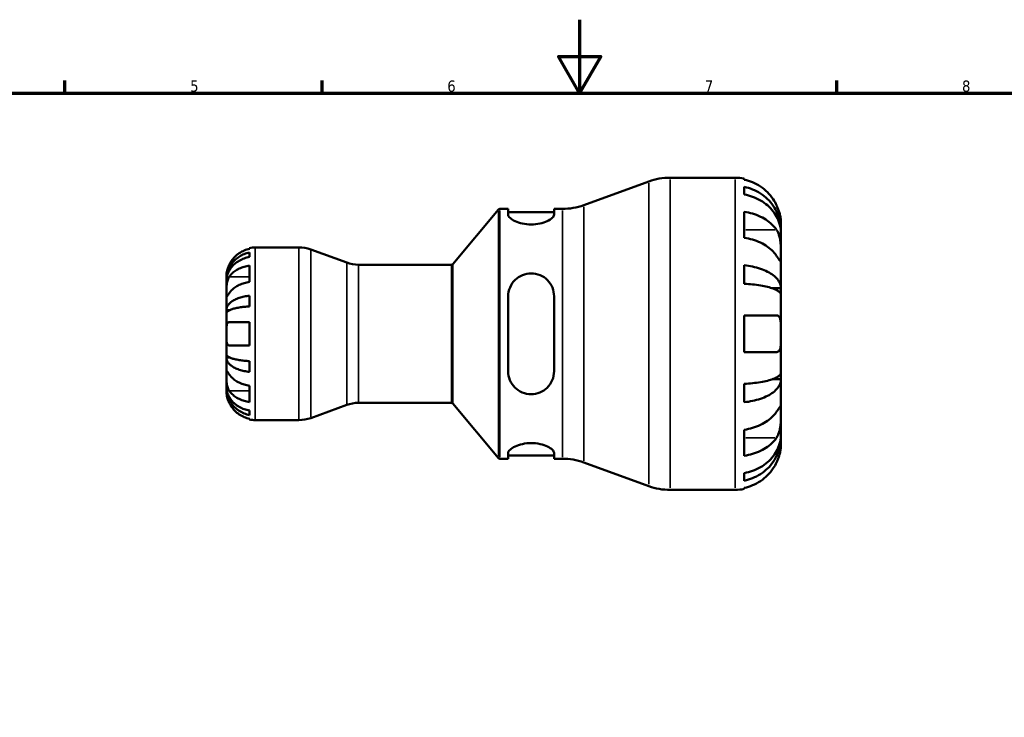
# Model space of a CAD drawing. Header units: millimetres. Extents: x 0 to 905, y -151 to 594.
# Tile 6 of 9: x 268 to 536, y 404 to 594. Entities that reach past the tile are written whole.
import ezdxf

# ---------------------------------------------------------------- set-up
doc = ezdxf.new("R2010")
doc.units = ezdxf.units.MM
for name, color, linetype, lineweight in [('Border (ANSI)', 7, 'Continuous', 70), ('Visible (ANSI)', 7, 'Continuous', 50), ('Visible Narrow (ANSI)', 7, 'Continuous', 35)]:
    doc.layers.add(name, color=color, linetype=linetype, lineweight=lineweight)
doc.styles.add('Note Text (ANSI)', font='tahoma.ttf')

# ---------------------------------------------------------------- blocks, each defined once
blk = doc.blocks.new('Borders Default Border')
at = {"layer": 'Border (ANSI)'}
for p, q in [((280.33, 574), (280.33, 577.45)), ((350.42, 574), (350.42, 577.45)), ((490.58, 574), (490.58, 577.45))]:
    blk.add_line(p, q, dxfattribs=at)
at = {"layer": 'Border (ANSI)', "flags": 128}
for points in [[(420.5, 594), (420.5, 574), (414.73, 584), (426.27, 584), (420.5, 574)], [(20, 20), (20, 574), (821, 574), (821, 20), (20, 20)]]:
    blk.add_lwpolyline(points, dxfattribs=at)
at = {"layer": 'Border (ANSI)', "color": 230, "true_color": 0xff0080, "char_height": 3.05, "attachment_point": 7, "style": 'Note Text (ANSI)'}
for s, insert in [('5', (314.48, 574.34)), ('6', (384.49, 574.34)), ('7', (454.6, 574.4)), ('8', (524.63, 574.33))]:
    blk.add_mtext(s, dxfattribs=dict(at, insert=insert))

msp = doc.modelspace()

# ---------------------------------------------------------------- linework, layer by layer
at = {"layer": 'Visible (ANSI)'}
for p, q in [((421.626, 543.513), (439.346, 549.963)), ((445.161, 550.988), (462.843, 550.988)), ((465.343, 550.736), (465.343, 550.439)), ((465.343, 548.477), (465.343, 546.402)), ((385.993, 527.467), (398.448, 542.31)), ((398.831, 542.488), (401.071, 542.488)), ((401.071, 542.488), (401.071, 540.922)), ((401.071, 541.638), (413.571, 541.638)), ((413.571, 542.488), (415.812, 542.488)), ((413.571, 540.922), (413.571, 542.488)), ((465.343, 541.687), (465.343, 534.616)), ((475.343, 536.572), (475.312, 536.572)), ((475.343, 536.572), (475.343, 538.488)), ((475.343, 535.806), (475.343, 536.572)), ((475.343, 529.701), (475.343, 535.806)), ((330.643, 531.616), (330.643, 531.829)), ((332.218, 531.988), (344.106, 531.988)), ((357.119, 527.855), (347.321, 531.421)), ((330.643, 529.399), (330.643, 530.607)), ((475.343, 520.886), (475.343, 529.701)), ((330.643, 522.614), (330.643, 527.069)), ((360.334, 527.288), (385.61, 527.288)), ((465.343, 527.127), (465.343, 522.117)), ((324.343, 523.108), (324.343, 524.113)), ((324.343, 522.725), (324.343, 523.108)), ((324.343, 523.108), (324.356, 523.108)), ((324.343, 519.537), (324.343, 522.725)), ((475.343, 520.886), (472.957, 520.886)), ((475.343, 519.038), (475.343, 520.886)), ((324.343, 514.927), (324.343, 519.537)), ((330.643, 515.942), (330.643, 518.858)), ((401.071, 518.688), (401.071, 498.288)), ((413.571, 498.288), (413.571, 518.688)), ((475.343, 508.488), (475.343, 519.038)), ((324.343, 514.003), (324.343, 514.927)), ((324.343, 514.927), (325.252, 514.927)), ((324.343, 508.488), (324.343, 514.003)), ((465.343, 513.488), (465.343, 503.488)), ((330.643, 505.338), (330.643, 511.638)), ((324.343, 502.974), (324.343, 508.488)), ((475.343, 497.938), (475.343, 508.488)), ((324.343, 502.05), (324.343, 502.974)), ((324.343, 497.44), (324.343, 502.05)), ((324.343, 502.05), (325.252, 502.05)), ((330.643, 498.119), (330.643, 501.034)), ((324.343, 494.251), (324.343, 497.44)), ((475.343, 496.09), (472.957, 496.09)), ((475.343, 496.09), (475.343, 497.938)), ((475.343, 487.275), (475.343, 496.09)), ((324.343, 493.869), (324.343, 494.251)), ((324.343, 492.863), (324.343, 493.869)), ((324.343, 493.869), (324.356, 493.869)), ((330.643, 489.907), (330.643, 494.362)), ((465.343, 494.859), (465.343, 489.849)), ((357.119, 489.121), (347.321, 485.555)), ((360.334, 489.688), (385.61, 489.688)), ((385.993, 489.51), (398.448, 474.667)), ((330.643, 486.369), (330.643, 487.577)), ((330.643, 485.147), (330.643, 485.361)), ((475.343, 481.17), (475.343, 487.275)), ((332.218, 484.988), (344.106, 484.988)), ((465.343, 482.36), (465.343, 475.289)), ((475.343, 480.405), (475.312, 480.405)), ((475.343, 480.405), (475.343, 481.17)), ((475.343, 478.488), (475.343, 480.405)), ((398.831, 474.488), (401.071, 474.488)), ((401.071, 476.054), (401.071, 474.488)), ((401.071, 475.338), (413.571, 475.338)), ((413.571, 474.488), (413.571, 476.054)), ((413.571, 474.488), (415.812, 474.488)), ((421.626, 473.463), (439.346, 467.013)), ((465.343, 470.575), (465.343, 468.5)), ((465.343, 466.538), (465.343, 466.241)), ((445.161, 465.988), (462.843, 465.988))]:
    msp.add_line(p, q, dxfattribs=at)
for centre, radius, start, end in [((445.161, 533.988), 17, 90, 110), ((462.843, 538.488), 12.5, 78.46304, 90), ((398.831, 541.988), 0.5, 90, 140), ((415.812, 559.488), 17, 270, 290), ((332.218, 524.113), 7.875, 90, 101.53696), ((344.106, 522.588), 9.4, 70, 90), ((360.334, 536.688), 9.4, 250, 270), ((385.61, 527.788), 0.5, 270, 320), ((360.334, 480.288), 9.4, 90, 110), ((385.61, 489.188), 0.5, 40, 90), ((344.106, 494.388), 9.4, 270, 290), ((332.218, 492.863), 7.875, 258.46304, 270), ((398.831, 474.988), 0.5, 220, 270), ((415.812, 457.488), 17, 70, 90), ((445.161, 482.988), 17, 250, 270), ((462.843, 478.488), 12.5, 270, 281.53696)]:
    msp.add_arc(centre, radius, start, end, dxfattribs=at)
for points, knots in [([(474.138, 543.488), (473.882, 544.033), (473.574, 544.585), (472.757, 545.815), (472.213, 546.471), (471.12, 547.568), (470.472, 548.112), (469.074, 549.05), (468.325, 549.444), (466.922, 550.028), (466.142, 550.275), (465.343, 550.439)], [6.1350469, 6.1350469, 6.1350469, 6.1350469, 6.3084728, 6.3084728, 6.5414503, 6.5414503, 6.7730229, 6.7730229, 7.0045956, 7.0045956, 7.2289364, 7.2289364, 7.2289364, 7.2289364]), ([(465.343, 548.477), (466.145, 548.318), (466.928, 548.079), (468.334, 547.514), (469.083, 547.134), (470.481, 546.227), (471.13, 545.702), (472.222, 544.643), (472.764, 544.012), (473.7, 542.654), (474.093, 541.926), (474.685, 540.539), (474.938, 539.752), (475.267, 538.144), (475.343, 537.323), (475.343, 536.572)], [0.2371476, 0.2371476, 0.2371476, 0.2371476, 0.4622755, 0.4622755, 0.6937459, 0.6937459, 0.9252164, 0.9252164, 1.1572518, 1.1572518, 1.3892871, 1.3892871, 1.6221879, 1.6221879, 1.8550887, 1.8550887, 1.8550887, 1.8550887]), ([(475.343, 535.806), (475.343, 536.475), (475.267, 537.206), (474.938, 538.637), (474.685, 539.337), (474.093, 540.571), (473.7, 541.219), (472.764, 542.428), (472.222, 542.99), (471.13, 543.932), (470.481, 544.4), (469.083, 545.206), (468.334, 545.545), (466.928, 546.048), (466.145, 546.26), (465.343, 546.402)], [5.5740571, 5.5740571, 5.5740571, 5.5740571, 5.8069579, 5.8069579, 6.0398587, 6.0398587, 6.271894, 6.271894, 6.5039294, 6.5039294, 6.7353999, 6.7353999, 6.9668704, 6.9668704, 7.1919982, 7.1919982, 7.1919982, 7.1919982]), ([(465.343, 541.687), (466.142, 541.571), (466.922, 541.397), (468.325, 540.984), (469.074, 540.705), (470.472, 540.042), (471.12, 539.657), (472.213, 538.881), (472.757, 538.418), (473.574, 537.548), (473.882, 537.158), (474.138, 536.772)], [0.2371559, 0.2371559, 0.2371559, 0.2371559, 0.4614966, 0.4614966, 0.6930693, 0.6930693, 0.924642, 0.924642, 1.1576195, 1.1576195, 1.3310454, 1.3310454, 1.3310454, 1.3310454]), ([(475.343, 538.488), (475.343, 538.488), (475.344, 538.538), (475.34, 538.745), (475.336, 538.909), (475.3, 539.441), (475.257, 539.858), (475.102, 540.694), (475.016, 541.064), (474.822, 541.745), (474.725, 542.043), (474.501, 542.656), (474.374, 542.968), (474.203, 543.347), (474.171, 543.418), (474.138, 543.488)], [-3.4720969, -3.4720969, -3.4720969, -3.4720969, -3.34968047, -3.34968047, -3.21609652, -3.21609652, -3.02231789, -3.02231789, -2.88911927, -2.88911927, -2.78956082, -2.78956082, -2.68657695, -2.68657695, -2.66294286, -2.66294286, -2.66294286, -2.66294286]), ([(413.571, 540.922), (413.571, 540.668), (413.406, 540.363), (412.745, 539.739), (412.249, 539.42), (411.135, 538.903), (410.453, 538.664), (408.941, 538.333), (408.11, 538.244), (406.533, 538.244), (405.702, 538.333), (404.19, 538.664), (403.508, 538.903), (402.393, 539.42), (401.898, 539.739), (401.237, 540.363), (401.071, 540.668), (401.071, 540.922)], [0.9547362, 0.9547362, 0.9547362, 0.9547362, 1.2091216, 1.2091216, 1.463507, 1.463507, 1.6999776, 1.6999776, 1.9364483, 1.9364483, 2.1729189, 2.1729189, 2.4093895, 2.4093895, 2.6637749, 2.6637749, 2.9181603, 2.9181603, 2.9181603, 2.9181603]), ([(474.138, 536.772), (474.214, 536.658), (474.287, 536.537), (474.491, 536.163), (474.612, 535.895), (474.831, 535.301), (474.926, 534.978), (475.114, 534.163), (475.189, 533.666), (475.302, 532.536), (475.325, 531.916), (475.346, 530.724), (475.343, 530.169), (475.343, 529.701)], [-0.80549596, -0.80549596, -0.80549596, -0.80549596, -0.75183339, -0.75183339, -0.64811579, -0.64811579, -0.53942343, -0.53942343, -0.38723334, -0.38723334, -0.19834363, -0.19834363, 0, 0, 0, 0]), ([(474.138, 529.701), (473.882, 530.087), (473.574, 530.477), (472.757, 531.347), (472.213, 531.81), (471.12, 532.586), (470.472, 532.971), (469.074, 533.634), (468.325, 533.913), (466.922, 534.326), (466.142, 534.5), (465.343, 534.616)], [6.1350471, 6.1350471, 6.1350471, 6.1350471, 6.308473, 6.308473, 6.5414504, 6.5414504, 6.7730231, 6.7730231, 7.0045958, 7.0045958, 7.2289365, 7.2289365, 7.2289365, 7.2289365]), ([(330.643, 531.616), (330.141, 531.512), (329.651, 531.357), (328.768, 530.989), (328.296, 530.741), (327.416, 530.149), (327.008, 529.806), (326.319, 529.114), (325.976, 528.7), (325.468, 527.933), (325.279, 527.596), (325.121, 527.263)], [0.14941001, 0.14941001, 0.14941001, 0.14941001, 0.29044502, 0.29044502, 0.43634177, 0.43634177, 0.58223851, 0.58223851, 0.72934673, 0.72934673, 0.83526259, 0.83526259, 0.83526259, 0.83526259]), ([(324.343, 523.108), (324.343, 523.581), (324.391, 524.098), (324.599, 525.111), (324.758, 525.607), (325.131, 526.481), (325.379, 526.939), (325.968, 527.795), (326.31, 528.192), (326.997, 528.859), (327.406, 529.19), (328.287, 529.761), (328.759, 530.001), (329.645, 530.356), (330.138, 530.507), (330.643, 530.607)], [3.5133937, 3.5133937, 3.5133937, 3.5133937, 3.6601181, 3.6601181, 3.8068425, 3.8068425, 3.9529976, 3.9529976, 4.0991526, 4.0991526, 4.2449679, 4.2449679, 4.3907831, 4.3907831, 4.5326305, 4.5326305, 4.5326305, 4.5326305]), ([(330.643, 529.399), (330.138, 529.31), (329.645, 529.176), (328.759, 528.86), (328.287, 528.646), (327.406, 528.138), (326.997, 527.844), (326.31, 527.25), (325.968, 526.896), (325.379, 526.135), (325.131, 525.727), (324.758, 524.949), (324.599, 524.508), (324.391, 523.607), (324.343, 523.146), (324.343, 522.725)], [0.1494024, 0.1494024, 0.1494024, 0.1494024, 0.2912498, 0.2912498, 0.4370651, 0.4370651, 0.5828803, 0.5828803, 0.7290354, 0.7290354, 0.8751905, 0.8751905, 1.0219149, 1.0219149, 1.1686392, 1.1686392, 1.1686392, 1.1686392]), ([(475.343, 529.701), (475.343, 529.442), (475.343, 529.212), (475.341, 528.806), (475.339, 528.635), (475.317, 528.332), (475.291, 528.241), (475.183, 528.233), (475.105, 528.308), (474.911, 528.556), (474.816, 528.692), (474.595, 529.015), (474.471, 529.2), (474.271, 529.5), (474.206, 529.599), (474.138, 529.701)], [0, 0, 0, 0, 0.11001315, 0.11001315, 0.22756875, 0.22756875, 0.39041262, 0.39041262, 0.54459104, 0.54459104, 0.65219658, 0.65219658, 0.75650694, 0.75650694, 0.80454923, 0.80454923, 0.80454923, 0.80454923]), ([(325.121, 527.263), (325.115, 527.251), (325.109, 527.238), (325.024, 527.057), (324.95, 526.886), (324.823, 526.566), (324.769, 526.418), (324.661, 526.095), (324.61, 525.922), (324.492, 525.471), (324.442, 525.21), (324.37, 524.717), (324.355, 524.504), (324.342, 524.196), (324.343, 524.113), (324.343, 524.113)], [-0.51072287, -0.51072287, -0.51072287, -0.51072287, -0.50653573, -0.50653573, -0.4498196, -0.4498196, -0.40070764, -0.40070764, -0.34173664, -0.34173664, -0.24159774, -0.24159774, -0.12498377, -0.12498377, 0, 0, 0, 0]), ([(325.121, 523.992), (325.277, 524.224), (325.463, 524.459), (325.965, 524.997), (326.306, 525.289), (326.993, 525.781), (327.402, 526.025), (328.284, 526.446), (328.757, 526.623), (329.644, 526.885), (330.138, 526.995), (330.643, 527.069)], [3.89240184, 3.89240184, 3.89240184, 3.89240184, 3.99678632, 3.99678632, 4.14339205, 4.14339205, 4.28980063, 4.28980063, 4.43620921, 4.43620921, 4.57823442, 4.57823442, 4.57823442, 4.57823442]), ([(465.343, 527.127), (466.145, 527.044), (466.928, 526.919), (468.334, 526.623), (469.083, 526.423), (470.481, 525.948), (471.13, 525.673), (472.222, 525.118), (472.764, 524.787), (473.7, 524.074), (474.093, 523.693), (474.685, 522.966), (474.938, 522.553), (475.267, 521.711), (475.343, 521.28), (475.343, 520.886)], [0.2371476, 0.2371476, 0.2371476, 0.2371476, 0.4622755, 0.4622755, 0.6937459, 0.6937459, 0.9252164, 0.9252164, 1.1572518, 1.1572518, 1.3892871, 1.3892871, 1.6221879, 1.6221879, 1.8550887, 1.8550887, 1.8550887, 1.8550887]), ([(324.343, 519.537), (324.343, 519.692), (324.343, 519.864), (324.344, 520.246), (324.346, 520.457), (324.358, 520.997), (324.373, 521.332), (324.438, 521.988), (324.485, 522.301), (324.603, 522.812), (324.661, 523.013), (324.796, 523.386), (324.872, 523.558), (325.008, 523.813), (325.063, 523.905), (325.121, 523.992)], [0, 0, 0, 0, 0.06608139, 0.06608139, 0.13667451, 0.13667451, 0.23873403, 0.23873403, 0.33457773, 0.33457773, 0.40157847, 0.40157847, 0.46685307, 0.46685307, 0.50745344, 0.50745344, 0.50745344, 0.50745344]), ([(401.071, 518.688), (401.071, 519.497), (401.237, 520.349), (401.898, 521.908), (402.393, 522.616), (403.508, 523.696), (404.19, 524.159), (405.702, 524.78), (406.533, 524.938), (407.321, 524.938), (408.127, 524.938), (408.974, 524.773), (410.511, 524.127), (411.201, 523.647), (412.298, 522.551), (412.775, 521.852), (413.412, 520.317), (413.571, 519.481), (413.571, 518.688)], [-0.981712, -0.981712, -0.981712, -0.981712, -0.7273266, -0.7273266, -0.4729413, -0.4729413, -0.2364706, -0.2364706, 0, 0, 0, 0.2416205, 0.2416205, 0.4832409, 0.4832409, 0.7325072, 0.7325072, 0.9817735, 0.9817735, 0.9817735, 0.9817735]), ([(330.643, 522.614), (330.141, 522.541), (329.651, 522.431), (328.768, 522.172), (328.296, 521.996), (327.416, 521.577), (327.008, 521.335), (326.319, 520.845), (325.976, 520.552), (325.468, 520.01), (325.279, 519.772), (325.121, 519.537)], [0.14941001, 0.14941001, 0.14941001, 0.14941001, 0.29044502, 0.29044502, 0.43634177, 0.43634177, 0.58223851, 0.58223851, 0.72934673, 0.72934673, 0.83526259, 0.83526259, 0.83526259, 0.83526259]), ([(475.343, 519.038), (475.343, 519.233), (475.267, 519.445), (474.938, 519.861), (474.685, 520.064), (474.093, 520.423), (473.7, 520.611), (472.764, 520.963), (472.222, 521.126), (471.13, 521.4), (470.481, 521.536), (469.083, 521.77), (468.334, 521.868), (466.928, 522.014), (466.145, 522.076), (465.343, 522.117)], [5.5740571, 5.5740571, 5.5740571, 5.5740571, 5.8069579, 5.8069579, 6.0398587, 6.0398587, 6.2718941, 6.2718941, 6.5039294, 6.5039294, 6.7353999, 6.7353999, 6.9668704, 6.9668704, 7.1919983, 7.1919983, 7.1919983, 7.1919983]), ([(325.121, 519.537), (325.063, 519.451), (325.008, 519.368), (324.872, 519.167), (324.796, 519.056), (324.661, 518.865), (324.603, 518.786), (324.488, 518.648), (324.442, 518.609), (324.37, 518.622), (324.355, 518.702), (324.342, 519.009), (324.343, 519.242), (324.343, 519.537)], [-0.50766593, -0.50766593, -0.50766593, -0.50766593, -0.46718991, -0.46718991, -0.40200215, -0.40200215, -0.33506637, -0.33506637, -0.24300458, -0.24300458, -0.12488859, -0.12488859, 0, 0, 0, 0]), ([(324.343, 514.927), (324.343, 515.175), (324.391, 515.446), (324.599, 515.977), (324.758, 516.237), (325.131, 516.695), (325.379, 516.935), (325.968, 517.384), (326.31, 517.592), (326.997, 517.942), (327.406, 518.115), (328.287, 518.414), (328.759, 518.54), (329.645, 518.726), (330.138, 518.805), (330.643, 518.858)], [3.5133937, 3.5133937, 3.5133937, 3.5133937, 3.6601181, 3.6601181, 3.8068425, 3.8068425, 3.9529976, 3.9529976, 4.0991526, 4.0991526, 4.2449679, 4.2449679, 4.3907831, 4.3907831, 4.5326305, 4.5326305, 4.5326305, 4.5326305]), ([(330.643, 515.942), (330.137, 515.916), (329.643, 515.877), (328.756, 515.785), (328.284, 515.723), (327.402, 515.575), (326.993, 515.489), (326.306, 515.317), (325.965, 515.214), (325.377, 514.993), (325.129, 514.874), (324.757, 514.648), (324.598, 514.52), (324.391, 514.259), (324.343, 514.125), (324.343, 514.003)], [0.1494079, 0.1494079, 0.1494079, 0.1494079, 0.2915337, 0.2915337, 0.4374914, 0.4374914, 0.5834491, 0.5834491, 0.7294624, 0.7294624, 0.8754758, 0.8754758, 1.0220575, 1.0220575, 1.1686392, 1.1686392, 1.1686392, 1.1686392]), ([(465.343, 513.488), (466.142, 513.488), (466.922, 513.488), (468.325, 513.488), (469.074, 513.488), (470.472, 513.488), (471.12, 513.488), (472.213, 513.488), (472.757, 513.488), (473.574, 513.488), (473.882, 513.488), (474.138, 513.488)], [0.2371559, 0.2371559, 0.2371559, 0.2371559, 0.4614966, 0.4614966, 0.6930693, 0.6930693, 0.924642, 0.924642, 1.1576195, 1.1576195, 1.3310454, 1.3310454, 1.3310454, 1.3310454]), ([(474.138, 513.488), (474.226, 513.488), (474.31, 513.478), (474.513, 513.422), (474.626, 513.361), (474.833, 513.174), (474.925, 513.044), (475.113, 512.64), (475.19, 512.333), (475.303, 511.517), (475.325, 510.99), (475.346, 509.803), (475.343, 509.148), (475.343, 508.488)], [-0.80030455, -0.80030455, -0.80030455, -0.80030455, -0.73902747, -0.73902747, -0.64314065, -0.64314065, -0.53879935, -0.53879935, -0.38557884, -0.38557884, -0.19805199, -0.19805199, 0, 0, 0, 0]), ([(324.343, 508.488), (324.343, 508.708), (324.343, 508.926), (324.344, 509.37), (324.346, 509.593), (324.359, 510.179), (324.379, 510.513), (324.465, 510.99), (324.515, 511.156), (324.633, 511.382), (324.692, 511.457), (324.828, 511.57), (324.905, 511.607), (325.032, 511.634), (325.076, 511.638), (325.121, 511.638)], [-2.17667965, -2.17667965, -2.17667965, -2.17667965, -2.11086653, -2.11086653, -2.04055216, -2.04055216, -1.91738302, -1.91738302, -1.82942275, -1.82942275, -1.76558177, -1.76558177, -1.70117883, -1.70117883, -1.66961913, -1.66961913, -1.66961913, -1.66961913]), ([(325.121, 511.638), (325.279, 511.638), (325.468, 511.638), (325.976, 511.638), (326.319, 511.638), (327.008, 511.638), (327.416, 511.638), (328.296, 511.638), (328.768, 511.638), (329.651, 511.638), (330.141, 511.638), (330.643, 511.638)], [3.89239507, 3.89239507, 3.89239507, 3.89239507, 3.99831093, 3.99831093, 4.14541915, 4.14541915, 4.2913159, 4.2913159, 4.43721264, 4.43721264, 4.57824766, 4.57824766, 4.57824766, 4.57824766]), ([(325.121, 505.338), (325.059, 505.338), (325, 505.346), (324.864, 505.388), (324.791, 505.43), (324.66, 505.556), (324.603, 505.641), (324.488, 505.895), (324.442, 506.082), (324.37, 506.584), (324.355, 506.914), (324.342, 507.66), (324.343, 508.072), (324.343, 508.488)], [-0.50816407, -0.50816407, -0.50816407, -0.50816407, -0.46460526, -0.46460526, -0.40154747, -0.40154747, -0.3356183, -0.3356183, -0.24286964, -0.24286964, -0.12490659, -0.12490659, 0, 0, 0, 0]), ([(475.343, 508.488), (475.343, 508.08), (475.344, 507.674), (475.34, 506.846), (475.336, 506.431), (475.3, 505.483), (475.257, 504.991), (475.102, 504.319), (475.016, 504.094), (474.822, 503.791), (474.725, 503.692), (474.501, 503.548), (474.374, 503.506), (474.203, 503.49), (474.171, 503.488), (474.138, 503.488)], [-3.4720969, -3.4720969, -3.4720969, -3.4720969, -3.34968047, -3.34968047, -3.21609652, -3.21609652, -3.02231789, -3.02231789, -2.88911927, -2.88911927, -2.78956082, -2.78956082, -2.68657695, -2.68657695, -2.66294286, -2.66294286, -2.66294286, -2.66294286]), ([(330.643, 505.338), (330.138, 505.338), (329.644, 505.338), (328.757, 505.338), (328.284, 505.338), (327.402, 505.338), (326.993, 505.338), (326.306, 505.338), (325.965, 505.338), (325.463, 505.338), (325.277, 505.338), (325.121, 505.338)], [0.14942955, 0.14942955, 0.14942955, 0.14942955, 0.29145476, 0.29145476, 0.43786333, 0.43786333, 0.58427191, 0.58427191, 0.73087765, 0.73087765, 0.83526212, 0.83526212, 0.83526212, 0.83526212]), ([(324.343, 502.974), (324.343, 502.851), (324.391, 502.718), (324.599, 502.456), (324.758, 502.327), (325.131, 502.101), (325.379, 501.983), (325.968, 501.762), (326.31, 501.659), (326.997, 501.486), (327.406, 501.401), (328.287, 501.253), (328.759, 501.191), (329.645, 501.099), (330.138, 501.06), (330.643, 501.034)], [3.5133937, 3.5133937, 3.5133937, 3.5133937, 3.6601181, 3.6601181, 3.8068425, 3.8068425, 3.9529976, 3.9529976, 4.0991526, 4.0991526, 4.2449679, 4.2449679, 4.3907831, 4.3907831, 4.5326305, 4.5326305, 4.5326305, 4.5326305]), ([(330.643, 498.119), (330.137, 498.171), (329.643, 498.25), (328.756, 498.437), (328.284, 498.563), (327.402, 498.863), (326.993, 499.037), (326.306, 499.387), (325.965, 499.595), (325.377, 500.043), (325.129, 500.283), (324.757, 500.741), (324.598, 501.001), (324.391, 501.531), (324.343, 501.802), (324.343, 502.05)], [0.1494079, 0.1494079, 0.1494079, 0.1494079, 0.2915337, 0.2915337, 0.4374914, 0.4374914, 0.5834491, 0.5834491, 0.7294624, 0.7294624, 0.8754758, 0.8754758, 1.0220575, 1.0220575, 1.1686392, 1.1686392, 1.1686392, 1.1686392]), ([(474.138, 503.488), (473.882, 503.488), (473.574, 503.488), (472.757, 503.488), (472.213, 503.488), (471.12, 503.488), (470.472, 503.488), (469.074, 503.488), (468.325, 503.488), (466.922, 503.488), (466.142, 503.488), (465.343, 503.488)], [6.1350469, 6.1350469, 6.1350469, 6.1350469, 6.3084728, 6.3084728, 6.5414503, 6.5414503, 6.7730229, 6.7730229, 7.0045956, 7.0045956, 7.2289364, 7.2289364, 7.2289364, 7.2289364]), ([(325.121, 492.985), (325.063, 493.071), (325.008, 493.163), (324.872, 493.418), (324.796, 493.59), (324.661, 493.963), (324.603, 494.164), (324.488, 494.663), (324.442, 494.964), (324.37, 495.66), (324.355, 496.048), (324.342, 496.796), (324.343, 497.145), (324.343, 497.44)], [-0.50766593, -0.50766593, -0.50766593, -0.50766593, -0.46718991, -0.46718991, -0.40200215, -0.40200215, -0.33506637, -0.33506637, -0.24300458, -0.24300458, -0.12488859, -0.12488859, 0, 0, 0, 0]), ([(324.343, 497.44), (324.343, 497.595), (324.343, 497.734), (324.344, 497.982), (324.346, 498.088), (324.358, 498.286), (324.373, 498.351), (324.438, 498.37), (324.485, 498.332), (324.603, 498.191), (324.661, 498.112), (324.796, 497.92), (324.872, 497.81), (325.008, 497.608), (325.063, 497.526), (325.121, 497.44)], [0, 0, 0, 0, 0.06608139, 0.06608139, 0.13667451, 0.13667451, 0.23873403, 0.23873403, 0.33457773, 0.33457773, 0.40157847, 0.40157847, 0.46685307, 0.46685307, 0.50745344, 0.50745344, 0.50745344, 0.50745344]), ([(325.121, 497.44), (325.279, 497.204), (325.468, 496.966), (325.976, 496.424), (326.319, 496.131), (327.008, 495.641), (327.416, 495.399), (328.296, 494.981), (328.768, 494.805), (329.651, 494.545), (330.141, 494.435), (330.643, 494.362)], [3.8924012, 3.8924012, 3.8924012, 3.8924012, 3.99831706, 3.99831706, 4.14542528, 4.14542528, 4.29132202, 4.29132202, 4.43721877, 4.43721877, 4.57825378, 4.57825378, 4.57825378, 4.57825378]), ([(413.571, 498.288), (413.571, 497.479), (413.406, 496.627), (412.745, 495.068), (412.249, 494.361), (411.135, 493.28), (410.453, 492.818), (408.941, 492.197), (408.11, 492.038), (406.516, 492.038), (405.668, 492.203), (404.132, 492.849), (403.442, 493.329), (402.345, 494.426), (401.868, 495.125), (401.23, 496.659), (401.071, 497.496), (401.071, 498.288)], [0.9547362, 0.9547362, 0.9547362, 0.9547362, 1.2091216, 1.2091216, 1.463507, 1.463507, 1.6999776, 1.6999776, 1.9364483, 1.9364483, 2.1780687, 2.1780687, 2.4196892, 2.4196892, 2.6689555, 2.6689555, 2.9182218, 2.9182218, 2.9182218, 2.9182218]), ([(465.343, 494.859), (466.145, 494.9), (466.928, 494.962), (468.334, 495.108), (469.083, 495.207), (470.481, 495.441), (471.13, 495.577), (472.222, 495.851), (472.764, 496.014), (473.7, 496.365), (474.093, 496.553), (474.685, 496.912), (474.938, 497.115), (475.267, 497.531), (475.343, 497.744), (475.343, 497.938)], [0.2371476, 0.2371476, 0.2371476, 0.2371476, 0.4622755, 0.4622755, 0.6937459, 0.6937459, 0.9252164, 0.9252164, 1.1572518, 1.1572518, 1.3892871, 1.3892871, 1.6221879, 1.6221879, 1.8550887, 1.8550887, 1.8550887, 1.8550887]), ([(475.343, 496.09), (475.343, 495.696), (475.267, 495.266), (474.938, 494.423), (474.685, 494.01), (474.093, 493.283), (473.7, 492.902), (472.764, 492.19), (472.222, 491.859), (471.13, 491.304), (470.481, 491.028), (469.083, 490.553), (468.334, 490.354), (466.928, 490.058), (466.145, 489.932), (465.343, 489.849)], [5.5740571, 5.5740571, 5.5740571, 5.5740571, 5.8069579, 5.8069579, 6.0398587, 6.0398587, 6.2718941, 6.2718941, 6.5039294, 6.5039294, 6.7353999, 6.7353999, 6.9668704, 6.9668704, 7.1919983, 7.1919983, 7.1919983, 7.1919983]), ([(324.343, 494.251), (324.343, 493.83), (324.391, 493.37), (324.599, 492.468), (324.758, 492.027), (325.131, 491.25), (325.379, 490.842), (325.968, 490.08), (326.31, 489.726), (326.997, 489.133), (327.406, 488.838), (328.287, 488.33), (328.759, 488.117), (329.645, 487.8), (330.138, 487.666), (330.643, 487.577)], [3.5133942, 3.5133942, 3.5133942, 3.5133942, 3.6601185, 3.6601185, 3.8068429, 3.8068429, 3.952998, 3.952998, 4.0991531, 4.0991531, 4.2449683, 4.2449683, 4.3907836, 4.3907836, 4.532631, 4.532631, 4.532631, 4.532631]), ([(330.643, 486.369), (330.138, 486.47), (329.645, 486.62), (328.759, 486.976), (328.287, 487.216), (327.406, 487.786), (326.997, 488.117), (326.31, 488.784), (325.968, 489.182), (325.379, 490.037), (325.131, 490.496), (324.758, 491.369), (324.599, 491.865), (324.391, 492.878), (324.343, 493.395), (324.343, 493.869)], [0.1494024, 0.1494024, 0.1494024, 0.1494024, 0.2912498, 0.2912498, 0.4370651, 0.4370651, 0.5828803, 0.5828803, 0.7290354, 0.7290354, 0.8751905, 0.8751905, 1.0219149, 1.0219149, 1.1686392, 1.1686392, 1.1686392, 1.1686392]), ([(324.343, 492.863), (324.343, 492.863), (324.343, 492.84), (324.344, 492.746), (324.346, 492.672), (324.359, 492.403), (324.379, 492.16), (324.465, 491.649), (324.515, 491.413), (324.633, 490.975), (324.692, 490.784), (324.828, 490.395), (324.905, 490.197), (325.032, 489.904), (325.076, 489.808), (325.121, 489.713)], [-2.17667965, -2.17667965, -2.17667965, -2.17667965, -2.11086653, -2.11086653, -2.04055216, -2.04055216, -1.91738302, -1.91738302, -1.82942275, -1.82942275, -1.76558177, -1.76558177, -1.70117883, -1.70117883, -1.66961913, -1.66961913, -1.66961913, -1.66961913]), ([(330.643, 489.907), (330.141, 489.98), (329.651, 490.09), (328.768, 490.35), (328.296, 490.526), (327.416, 490.944), (327.008, 491.187), (326.319, 491.676), (325.976, 491.969), (325.468, 492.511), (325.279, 492.749), (325.121, 492.985)], [0.14941001, 0.14941001, 0.14941001, 0.14941001, 0.29044502, 0.29044502, 0.43634177, 0.43634177, 0.58223851, 0.58223851, 0.72934673, 0.72934673, 0.83526259, 0.83526259, 0.83526259, 0.83526259]), ([(325.121, 489.713), (325.279, 489.38), (325.468, 489.043), (325.976, 488.277), (326.319, 487.863), (327.008, 487.17), (327.416, 486.827), (328.296, 486.236), (328.768, 485.987), (329.651, 485.62), (330.141, 485.464), (330.643, 485.361)], [3.89239507, 3.89239507, 3.89239507, 3.89239507, 3.99831093, 3.99831093, 4.14541915, 4.14541915, 4.2913159, 4.2913159, 4.43721264, 4.43721264, 4.57824766, 4.57824766, 4.57824766, 4.57824766]), ([(474.138, 487.275), (474.214, 487.389), (474.287, 487.499), (474.491, 487.806), (474.612, 487.987), (474.831, 488.306), (474.926, 488.44), (475.114, 488.678), (475.189, 488.746), (475.302, 488.73), (475.325, 488.603), (475.346, 488.112), (475.343, 487.742), (475.343, 487.275)], [-0.80549596, -0.80549596, -0.80549596, -0.80549596, -0.75183339, -0.75183339, -0.64811579, -0.64811579, -0.53942343, -0.53942343, -0.38723334, -0.38723334, -0.19834363, -0.19834363, 0, 0, 0, 0]), ([(465.343, 482.36), (466.142, 482.476), (466.922, 482.651), (468.325, 483.063), (469.074, 483.342), (470.472, 484.005), (471.12, 484.39), (472.213, 485.166), (472.757, 485.629), (473.574, 486.499), (473.882, 486.89), (474.138, 487.275)], [0.2371559, 0.2371559, 0.2371559, 0.2371559, 0.4614966, 0.4614966, 0.6930693, 0.6930693, 0.924642, 0.924642, 1.1576195, 1.1576195, 1.3310454, 1.3310454, 1.3310454, 1.3310454]), ([(475.343, 487.275), (475.343, 487.016), (475.343, 486.729), (475.341, 486.088), (475.339, 485.734), (475.317, 484.851), (475.291, 484.314), (475.183, 483.263), (475.105, 482.76), (474.911, 481.946), (474.816, 481.628), (474.595, 481.04), (474.471, 480.772), (474.271, 480.414), (474.206, 480.306), (474.138, 480.204)], [0, 0, 0, 0, 0.11001315, 0.11001315, 0.22756875, 0.22756875, 0.39041262, 0.39041262, 0.54459104, 0.54459104, 0.65219658, 0.65219658, 0.75650694, 0.75650694, 0.80454923, 0.80454923, 0.80454923, 0.80454923]), ([(465.343, 470.575), (466.145, 470.716), (466.928, 470.929), (468.334, 471.431), (469.083, 471.77), (470.481, 472.577), (471.13, 473.044), (472.222, 473.986), (472.764, 474.548), (473.7, 475.757), (474.093, 476.405), (474.685, 477.639), (474.938, 478.339), (475.267, 479.77), (475.343, 480.501), (475.343, 481.17)], [0.2371476, 0.2371476, 0.2371476, 0.2371476, 0.4622755, 0.4622755, 0.6937459, 0.6937459, 0.9252164, 0.9252164, 1.1572518, 1.1572518, 1.3892871, 1.3892871, 1.6221879, 1.6221879, 1.8550887, 1.8550887, 1.8550887, 1.8550887]), ([(475.343, 480.405), (475.343, 479.653), (475.267, 478.832), (474.938, 477.224), (474.685, 476.437), (474.093, 475.051), (473.7, 474.323), (472.764, 472.964), (472.222, 472.333), (471.13, 471.274), (470.481, 470.749), (469.083, 469.843), (468.334, 469.462), (466.928, 468.897), (466.145, 468.658), (465.343, 468.5)], [5.5740571, 5.5740571, 5.5740571, 5.5740571, 5.8069579, 5.8069579, 6.0398587, 6.0398587, 6.271894, 6.271894, 6.5039294, 6.5039294, 6.7353999, 6.7353999, 6.9668704, 6.9668704, 7.1919982, 7.1919982, 7.1919982, 7.1919982]), ([(474.138, 480.204), (473.882, 479.819), (473.574, 479.428), (472.757, 478.558), (472.213, 478.095), (471.12, 477.319), (470.472, 476.934), (469.074, 476.271), (468.325, 475.992), (466.922, 475.58), (466.142, 475.405), (465.343, 475.289)], [6.1350497, 6.1350497, 6.1350497, 6.1350497, 6.3084756, 6.3084756, 6.5414531, 6.5414531, 6.7730258, 6.7730258, 7.0045985, 7.0045985, 7.2289392, 7.2289392, 7.2289392, 7.2289392]), ([(401.071, 476.054), (401.071, 476.309), (401.237, 476.613), (401.898, 477.237), (402.393, 477.556), (403.508, 478.074), (404.19, 478.313), (405.702, 478.644), (406.533, 478.733), (407.321, 478.733), (408.127, 478.733), (408.974, 478.64), (410.511, 478.296), (411.201, 478.049), (412.298, 477.527), (412.775, 477.214), (413.412, 476.602), (413.571, 476.304), (413.571, 476.054)], [-0.981712, -0.981712, -0.981712, -0.981712, -0.7273266, -0.7273266, -0.4729413, -0.4729413, -0.2364706, -0.2364706, 0, 0, 0, 0.2416205, 0.2416205, 0.4832409, 0.4832409, 0.7325072, 0.7325072, 0.9817735, 0.9817735, 0.9817735, 0.9817735]), ([(474.138, 473.488), (474.226, 473.676), (474.31, 473.865), (474.513, 474.353), (474.626, 474.65), (474.833, 475.265), (474.925, 475.578), (475.113, 476.32), (475.19, 476.725), (475.303, 477.515), (475.325, 477.862), (475.346, 478.357), (475.343, 478.488), (475.343, 478.488)], [-0.80030455, -0.80030455, -0.80030455, -0.80030455, -0.73902747, -0.73902747, -0.64314065, -0.64314065, -0.53879935, -0.53879935, -0.38557884, -0.38557884, -0.19805199, -0.19805199, 0, 0, 0, 0]), ([(465.343, 466.538), (466.142, 466.702), (466.922, 466.949), (468.325, 467.532), (469.074, 467.926), (470.472, 468.864), (471.12, 469.408), (472.213, 470.506), (472.757, 471.161), (473.574, 472.391), (473.882, 472.943), (474.138, 473.488)], [0.2371559, 0.2371559, 0.2371559, 0.2371559, 0.4614966, 0.4614966, 0.6930693, 0.6930693, 0.924642, 0.924642, 1.1576195, 1.1576195, 1.3310454, 1.3310454, 1.3310454, 1.3310454])]:
    msp.add_open_spline(points, degree=3, knots=knots, dxfattribs=at)
at = {"layer": 'Visible Narrow (ANSI)'}
for p, q in [((445.161, 550.465), (445.161, 466.511)), ((462.843, 466.511), (462.843, 550.465)), ((439.346, 467.524), (439.346, 549.452)), ((398.448, 475.083), (398.448, 541.893)), ((398.831, 542.07), (398.831, 474.907)), ((415.812, 474.907), (415.812, 542.07)), ((421.626, 543.082), (421.626, 473.894)), ((473.698, 536.772), (465.783, 536.772)), ((332.218, 485.278), (332.218, 531.699)), ((344.106, 485.278), (344.106, 531.699)), ((347.321, 531.139), (347.321, 485.837)), ((357.119, 489.36), (357.119, 527.617)), ((360.334, 527.057), (360.334, 489.92)), ((385.61, 489.92), (385.61, 527.057)), ((385.993, 527.233), (385.993, 489.743)), ((325.397, 523.992), (330.367, 523.992)), ((325.397, 492.985), (330.367, 492.985)), ((473.698, 480.204), (465.783, 480.204))]:
    msp.add_line(p, q, dxfattribs=at)

# ---------------------------------------------------------------- block references
msp.add_blockref('Borders Default Border', (0, 0))

doc.saveas('drawing.dxf')
